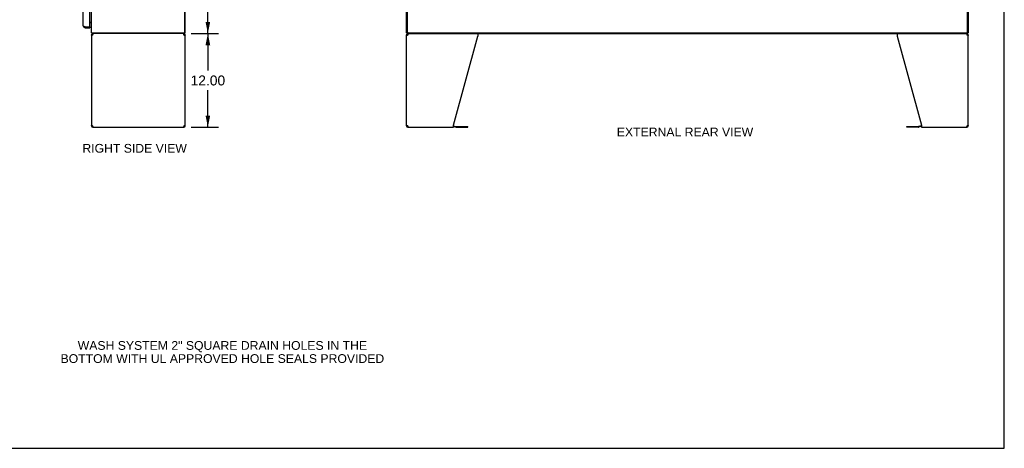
# Model space of a CAD drawing. Header units: inches. Extents: x 0 to 254, y 0 to 164.
# Tile 15 of 21: x 128 to 254, y 0 to 55. Entities that reach past the tile are written whole.
import ezdxf

# ---------------------------------------------------------------- set-up
doc = ezdxf.new("R2010")
doc.units = ezdxf.units.IN
doc.header["$LTSCALE"] = 13.971264
doc.header["$MEASUREMENT"] = 0
doc.layers.get('0').update_dxf_attribs({"linetype": 'CONTINUOUS'})
doc.layers.add('DIMENSIONS', color=7, linetype='CONTINUOUS')
doc.styles.get("Standard").update_dxf_attribs({"font": 'arial.ttf'})
doc.dimstyles.new('DIMSTYLE_1', dxfattribs={"dimtxt": 1.270115, "dimasz": 1.494253, "dimexe": 0.09, "dimexo": 0.07, "dimgap": 0.0425, "dimtad": 0, "dimtih": 1, "dimtoh": 1, "dimzin": 4, "dimdsep": 46, "dimtxsty": 'Standard', "dimblk": '_FILLED', "dimblk1": '_FILLED', "dimblk2": '_FILLED', "dimcen": 0.09, "dimazin": 1, "dimtfac": 1, "dimtdec": 3, "dimtofl": 0, "dimtmove": 0, "dimatfit": 3, "dimldrblk": '_FILLED', "dimfxl": 1, "dimtolj": 1, "dimtzin": 4, "dimarcsym": 0})

# ---------------------------------------------------------------- blocks, each defined once
blk = doc.blocks.new('_FILLED')
at = {"color": 0, "linetype": 'ByBlock'}
blk.add_solid([(0, 0), (-1, 0.2), (-1, -0.2)], dxfattribs=at)
blk = doc.blocks.new('*D16')
at = {"layer": 'DIMENSIONS', "color": 2, "linetype": 'Continuous'}
for p, q in [((149.93, 125.15), (153.27, 125.15)), ((151.92, 125.15), (151.92, 90.42)), ((151.92, 53.15), (151.92, 87.88)), ((149.93, 53.15), (153.27, 53.15))]:
    blk.add_line(p, q, dxfattribs=at)
at = {"layer": 'DIMENSIONS', "color": 2, "linetype": 'Continuous', "xscale": 1.4942528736, "yscale": 1.4942528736, "zscale": 1.4942528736}
for p, rotation in [((151.92, 125.15), 90), ((151.92, 53.15), 270)]:
    blk.add_blockref('_FILLED', p, dxfattribs=dict(at, rotation=rotation))
at = {"layer": 'DIMENSIONS', "color": 2, "linetype": 'Continuous', "insert": (151.92, 89.78), "char_height": 1.27, "width": 4.4383, "attachment_point": 2, "line_spacing_factor": 0.9}
blk.add_mtext('72.00', dxfattribs=at)
blk = doc.blocks.new('*D17')
at = {"layer": 'DIMENSIONS', "color": 2, "linetype": 'Continuous'}
for p, q in [((149.8, 53.15), (153.27, 53.15)), ((151.92, 53.15), (151.92, 48.42)), ((151.92, 41.15), (151.92, 45.88)), ((149.8, 41.15), (153.27, 41.15))]:
    blk.add_line(p, q, dxfattribs=at)
at = {"layer": 'DIMENSIONS', "color": 2, "linetype": 'Continuous', "xscale": 1.4942528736, "yscale": 1.4942528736, "zscale": 1.4942528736}
for p, rotation in [((151.92, 53.15), 90), ((151.92, 41.15), 270)]:
    blk.add_blockref('_FILLED', p, dxfattribs=dict(at, rotation=rotation))
at = {"layer": 'DIMENSIONS', "color": 2, "linetype": 'Continuous', "insert": (151.92, 47.78), "char_height": 1.27, "width": 4.4383, "attachment_point": 2, "line_spacing_factor": 0.9}
blk.add_mtext('12.00', dxfattribs=at)

msp = doc.modelspace()

# ---------------------------------------------------------------- linework, layer by layer
at = {"color": 7, "linetype": 'Continuous'}
for p, q in [((254.023, 0), (254.023, 164.368)), ((136.859, 54.543), (136.797, 54.543)), ((136.998, 54.513), (136.999, 54.515)), ((136.19, 53.897), (136.19, 54.001)), ((136.777, 54.001), (136.797, 54.001)), ((136.797, 54.001), (136.797, 53.897)), ((137.052, 53.244), (137.061, 53.251)), ((137.078, 53.147), (137.078, 53.251)), ((148.949, 53.147), (137.078, 53.147)), ((137.168, 53.147), (137.168, 53.043)), ((137.186, 53.043), (137.168, 53.043)), ((148.835, 53.043), (148.816, 53.043)), ((148.835, 53.147), (148.835, 53.043)), ((148.949, 53.251), (149.001, 53.251)), ((148.949, 53.147), (148.949, 53.251)), ((177.453, 53.251), (177.401, 53.251)), ((177.453, 53.147), (177.453, 53.251)), ((177.453, 53.147), (249.349, 53.147)), ((177.505, 53.314), (177.505, 53.251)), ((177.567, 53.147), (177.567, 53.043)), ((177.586, 53.043), (177.567, 53.043)), ((249.234, 53.043), (249.216, 53.043)), ((249.234, 53.147), (249.234, 53.043)), ((249.297, 53.251), (249.297, 53.314)), ((249.349, 53.251), (249.401, 53.251)), ((249.349, 53.147), (249.349, 53.251)), ((137.001, 52.981), (137.105, 52.981)), ((148.895, 52.954), (148.893, 52.943)), ((148.897, 52.981), (149.001, 52.981)), ((177.401, 52.981), (177.505, 52.981)), ((249.295, 52.954), (249.293, 52.943)), ((249.297, 52.981), (249.401, 52.981)), ((137.105, 41.314), (137.001, 41.314)), ((137.107, 41.341), (137.109, 41.352)), ((137.126, 41.267), (137.126, 41.34)), ((137.168, 41.251), (137.186, 41.251)), ((137.168, 41.147), (137.168, 41.251)), ((148.816, 41.251), (148.835, 41.251)), ((148.835, 41.147), (148.835, 41.251)), ((148.876, 41.267), (148.876, 41.34)), ((149.001, 41.314), (148.897, 41.314)), ((177.505, 41.314), (177.401, 41.314)), ((177.507, 41.341), (177.509, 41.352)), ((177.527, 41.266), (177.527, 41.339)), ((177.567, 41.251), (177.586, 41.251)), ((177.567, 41.147), (177.567, 41.251)), ((183.401, 41.247), (183.74, 41.156)), ((183.783, 41.15), (185.269, 41.15)), ((185.269, 41.15), (185.269, 41.254)), ((241.532, 41.15), (241.532, 41.254)), ((243.018, 41.15), (241.532, 41.15)), ((243.401, 41.247), (243.062, 41.156)), ((249.216, 41.251), (249.234, 41.251)), ((249.234, 41.147), (249.234, 41.251)), ((249.274, 41.266), (249.274, 41.339)), ((249.401, 41.314), (249.297, 41.314)), ((0, 0), (254.023, 0))]:
    msp.add_line(p, q, dxfattribs=at)
at = {"color": 3, "linetype": 'Continuous'}
for p, q in [((137.001, 53.251), (137.001, 125.043)), ((148.949, 53.314), (148.949, 124.981)), ((149.001, 53.251), (149.001, 125.043)), ((177.401, 53.251), (177.401, 125.043)), ((177.505, 53.314), (177.505, 124.981)), ((249.297, 53.314), (249.297, 124.981)), ((249.401, 125.043), (249.401, 53.251)), ((135.943, 54.144), (135.943, 58.397)), ((136.797, 54.021), (136.797, 57.19)), ((136.797, 54.595), (137.001, 54.595)), ((136.19, 54.001), (136.777, 54.001)), ((136.19, 53.897), (136.797, 53.897)), ((137.001, 53.251), (148.949, 53.251)), ((137.175, 53.007), (137.183, 53.032)), ((177.453, 53.251), (249.349, 53.251)), ((177.575, 53.007), (177.583, 53.032)), ((186.524, 53.147), (186.524, 52.807)), ((240.278, 53.147), (240.278, 52.807)), ((137.001, 52.981), (137.001, 41.314)), ((137.168, 52.981), (137.175, 53.007)), ((148.827, 53.007), (148.835, 52.981)), ((149.001, 41.314), (149.001, 52.981)), ((177.401, 41.314), (177.401, 52.981)), ((177.567, 52.981), (177.575, 53.007)), ((183.401, 41.396), (186.524, 52.807)), ((240.278, 52.807), (243.401, 41.396)), ((249.227, 53.007), (249.234, 52.981)), ((249.401, 41.314), (249.401, 52.981)), ((137.175, 41.288), (137.168, 41.314)), ((137.168, 41.147), (148.835, 41.147)), ((148.827, 41.288), (148.82, 41.263)), ((148.835, 41.314), (148.827, 41.288)), ((177.575, 41.288), (177.567, 41.314)), ((177.567, 41.147), (183.401, 41.147)), ((183.401, 41.147), (183.401, 41.396)), ((183.418, 41.35), (183.767, 41.256)), ((183.783, 41.254), (185.269, 41.254)), ((241.532, 41.254), (243.018, 41.254)), ((243.384, 41.35), (243.035, 41.256)), ((243.401, 41.396), (243.401, 41.147)), ((243.401, 41.147), (249.234, 41.147)), ((249.227, 41.288), (249.219, 41.263)), ((249.234, 41.314), (249.227, 41.288))]:
    msp.add_line(p, q, dxfattribs=at)
at = {"color": 7, "linetype": 'Continuous'}
for points in [[(136.972, 54.487), (136.972, 54.488), (136.972, 54.488), (136.972, 54.489), (136.973, 54.49), (136.974, 54.491), (136.975, 54.492), (136.976, 54.493), (136.978, 54.494), (136.98, 54.496)], [(136.98, 54.496), (136.983, 54.499), (136.985, 54.5), (136.987, 54.502), (136.989, 54.504), (136.991, 54.505)], [(136.991, 54.505), (136.993, 54.507), (136.995, 54.509), (136.996, 54.511), (136.998, 54.513)], [(137.052, 53.244), (137.054, 53.242), (137.055, 53.239), (137.057, 53.235), (137.059, 53.231), (137.06, 53.226), (137.061, 53.221), (137.062, 53.216), (137.063, 53.21), (137.064, 53.205), (137.064, 53.199), (137.065, 53.194)], [(137.065, 53.194), (137.066, 53.183), (137.066, 53.178), (137.067, 53.173), (137.067, 53.168), (137.068, 53.164), (137.069, 53.161), (137.07, 53.158), (137.07, 53.155), (137.072, 53.152), (137.073, 53.15), (137.074, 53.149), (137.075, 53.148), (137.077, 53.148), (137.078, 53.147)], [(137.109, 52.943), (137.107, 52.954), (137.106, 52.967), (137.105, 52.981)], [(148.897, 52.981), (148.897, 52.967), (148.895, 52.954)], [(177.509, 52.943), (177.507, 52.954), (177.505, 52.967), (177.505, 52.981)], [(249.297, 52.981), (249.296, 52.967), (249.295, 52.954)], [(137.105, 41.314), (137.106, 41.328), (137.107, 41.341)], [(148.893, 41.352), (148.895, 41.341), (148.897, 41.328), (148.897, 41.314)], [(177.505, 41.314), (177.505, 41.328), (177.507, 41.341)], [(249.293, 41.352), (249.295, 41.341), (249.296, 41.328), (249.297, 41.314)]]:
    msp.add_lwpolyline(points, dxfattribs=at)
at = {"color": 3, "linetype": 'Continuous'}
for points in [[(136.11, 54.031), (136.095, 54.037), (136.081, 54.043), (136.066, 54.049), (136.053, 54.055), (136.04, 54.061), (136.027, 54.067), (136.015, 54.073), (136.004, 54.079), (135.994, 54.085), (135.985, 54.091), (135.976, 54.096), (135.969, 54.102), (135.962, 54.108), (135.956, 54.114), (135.952, 54.12), (135.948, 54.126), (135.945, 54.132), (135.944, 54.138), (135.943, 54.144)], [(136.19, 54.001), (136.158, 54.013), (136.142, 54.019), (136.126, 54.025), (136.11, 54.031)], [(137.183, 53.032), (137.191, 53.057), (137.198, 53.079), (137.206, 53.099), (137.213, 53.116), (137.221, 53.129), (137.229, 53.139), (137.236, 53.145)], [(148.759, 53.147), (148.766, 53.145), (148.774, 53.139), (148.781, 53.129), (148.789, 53.116), (148.797, 53.099), (148.804, 53.079), (148.812, 53.057)], [(148.812, 53.057), (148.82, 53.032), (148.827, 53.007)], [(177.583, 53.032), (177.59, 53.057), (177.598, 53.079), (177.605, 53.099), (177.613, 53.116), (177.621, 53.129), (177.628, 53.139), (177.636, 53.145), (177.643, 53.147)], [(249.158, 53.147), (249.166, 53.145), (249.173, 53.139), (249.181, 53.129), (249.189, 53.116), (249.196, 53.099), (249.204, 53.079), (249.211, 53.057)], [(249.211, 53.057), (249.219, 53.032), (249.227, 53.007)], [(137.05, 52.899), (137.036, 52.912), (137.024, 52.926), (137.014, 52.94), (137.007, 52.954), (137.003, 52.967), (137.001, 52.981)], [(137.125, 52.954), (137.104, 52.94), (137.084, 52.926), (137.066, 52.912), (137.05, 52.899)], [(137.168, 52.981), (137.146, 52.967), (137.125, 52.954)], [(148.898, 52.94), (148.878, 52.954), (148.856, 52.967), (148.835, 52.981)], [(148.952, 52.899), (148.936, 52.912), (148.918, 52.926), (148.898, 52.94)], [(149.001, 52.981), (149, 52.967), (148.996, 52.954), (148.989, 52.94), (148.979, 52.926), (148.967, 52.912), (148.952, 52.899)], [(177.45, 52.899), (177.435, 52.912), (177.423, 52.926), (177.413, 52.94), (177.406, 52.954), (177.402, 52.967), (177.401, 52.981)], [(177.524, 52.954), (177.504, 52.94), (177.484, 52.926), (177.466, 52.912), (177.45, 52.899)], [(177.567, 52.981), (177.546, 52.967), (177.524, 52.954)], [(249.298, 52.94), (249.277, 52.954), (249.256, 52.967), (249.234, 52.981)], [(249.352, 52.899), (249.336, 52.912), (249.318, 52.926), (249.298, 52.94)], [(249.401, 52.981), (249.399, 52.967), (249.395, 52.954), (249.388, 52.94), (249.378, 52.926), (249.366, 52.912), (249.352, 52.899)], [(137.001, 41.314), (137.003, 41.328), (137.007, 41.341), (137.014, 41.355), (137.024, 41.369), (137.036, 41.383), (137.05, 41.396)], [(137.05, 41.396), (137.066, 41.383), (137.084, 41.369), (137.104, 41.355)], [(137.104, 41.355), (137.125, 41.341), (137.146, 41.328), (137.168, 41.314)], [(137.191, 41.238), (137.183, 41.263), (137.175, 41.288)], [(137.244, 41.147), (137.236, 41.15), (137.229, 41.156), (137.221, 41.166), (137.213, 41.179), (137.206, 41.196), (137.198, 41.216), (137.191, 41.238)], [(148.82, 41.263), (148.812, 41.238), (148.804, 41.216), (148.797, 41.196), (148.789, 41.179), (148.781, 41.166), (148.774, 41.156), (148.766, 41.15), (148.759, 41.147)], [(148.835, 41.314), (148.856, 41.328), (148.878, 41.341)], [(148.878, 41.341), (148.898, 41.355), (148.918, 41.369), (148.936, 41.383), (148.952, 41.396)], [(148.952, 41.396), (148.967, 41.383), (148.979, 41.369), (148.989, 41.355), (148.996, 41.341), (149, 41.328), (149.001, 41.314)], [(177.401, 41.314), (177.402, 41.328), (177.406, 41.341), (177.413, 41.355), (177.423, 41.369), (177.435, 41.383), (177.45, 41.396)], [(177.45, 41.396), (177.466, 41.383), (177.484, 41.369), (177.504, 41.355)], [(177.504, 41.355), (177.524, 41.341), (177.546, 41.328), (177.567, 41.314)], [(177.59, 41.238), (177.583, 41.263), (177.575, 41.288)], [(177.643, 41.147), (177.636, 41.15), (177.628, 41.156), (177.621, 41.166), (177.613, 41.179), (177.605, 41.196), (177.598, 41.216), (177.59, 41.238)], [(249.219, 41.263), (249.211, 41.238), (249.204, 41.216), (249.196, 41.196), (249.189, 41.179), (249.181, 41.166), (249.173, 41.156), (249.166, 41.15), (249.158, 41.147)], [(249.234, 41.314), (249.256, 41.328), (249.277, 41.341)], [(249.277, 41.341), (249.298, 41.355), (249.318, 41.369), (249.336, 41.383), (249.352, 41.396)], [(249.352, 41.396), (249.366, 41.383), (249.378, 41.369), (249.388, 41.355), (249.395, 41.341), (249.399, 41.328), (249.401, 41.314)]]:
    msp.add_lwpolyline(points, dxfattribs=at)
at = {"color": 7, "linetype": 'Continuous'}
for centre, radius, start, end in [((136.859, 54.401), 0.142, 0, 90), ((136.19, 54.144), 0.142, 228.63357, 270), ((136.107, 54.287), 0.26, 270, 272.59369), ((137.248, 53.394), 0.246, 215.33047, 217.39407), ((137.168, 52.981), 0.0625, 90, 180), ((148.835, 52.981), 0.0625, 0, 90), ((177.567, 52.981), 0.0625, 90, 180), ((249.234, 52.981), 0.0625, 0, 90), ((137.168, 41.314), 0.0625, 180, 270), ((148.835, 41.314), 0.0625, 270, 360), ((177.567, 41.314), 0.0625, 180, 270), ((183.783, 41.317), 0.167, 255, 270), ((243.018, 41.317), 0.167, 270, 285), ((249.234, 41.314), 0.0625, 270, 360)]:
    msp.add_arc(centre, radius, start, end, dxfattribs=at)
at = {"color": 3, "linetype": 'Continuous'}
for centre, radius, start, end in [((136.19, 54.144), 0.246, 180, 270), ((136.777, 54.021), 0.02, 270, 360), ((137.168, 52.981), 0.167, 90, 180), ((148.835, 52.981), 0.167, 0, 81), ((148.887, 53.314), 0.0625, 270, 360), ((177.567, 52.981), 0.167, 90, 180), ((177.567, 53.314), 0.0625, 180, 270), ((249.234, 53.314), 0.0625, 270, 360), ((249.234, 52.981), 0.167, 0, 81), ((137.168, 41.314), 0.167, 180, 270), ((148.835, 41.314), 0.167, 270, 360), ((177.567, 41.314), 0.167, 180, 270), ((183.375, 41.189), 0.167, 75, 81.03902), ((183.783, 41.317), 0.0625, 255, 270), ((243.018, 41.317), 0.0625, 270, 285), ((243.427, 41.189), 0.167, 98.96098, 105), ((249.234, 41.314), 0.167, 270, 360)]:
    msp.add_arc(centre, radius, start, end, dxfattribs=at)

# ---------------------------------------------------------------- texts
at = {"layer": 'DIMENSIONS', "color": 2, "linetype": 'Continuous', "char_height": 1.12069, "attachment_point": 2, "line_spacing_factor": 0.9}
for s, insert, width in [('EXTERNAL REAR VIEW', (213.091, 41.095), 17.44776), ('RIGHT SIDE VIEW', (142.532, 39.01), 13.36495), ('WASH SYSTEM 2" SQUARE DRAIN HOLES IN THE\\PBOTTOM WITH UL APPROVED HOLE SEALS PROVIDED', (153.783, 13.741), 41.41136)]:
    msp.add_mtext(s, dxfattribs=dict(at, insert=insert, width=width))

# ---------------------------------------------------------------- dimensions: what is measured, and where the dimension line sits
at = {"layer": 'DIMENSIONS', "color": 2, "linetype": 'Continuous'}
for base, p1, p2, picture, middle in [((151.92, 53.147), (149.863, 125.147), (149.863, 53.147), '*D16', (151.92, 89.14)), ((151.92, 41.147), (149.735, 53.147), (149.735, 41.147), '*D17', (151.974, 47.14))]:
    dim = msp.add_linear_dim(base=base, p1=p1, p2=p2, angle=270, dimstyle='DIMSTYLE_1', dxfattribs=at)
    dim.commit()
    dim.dimension.update_dxf_attribs({"geometry": picture, "text_midpoint": middle, "dimtype": 160})

doc.saveas('drawing.dxf')
